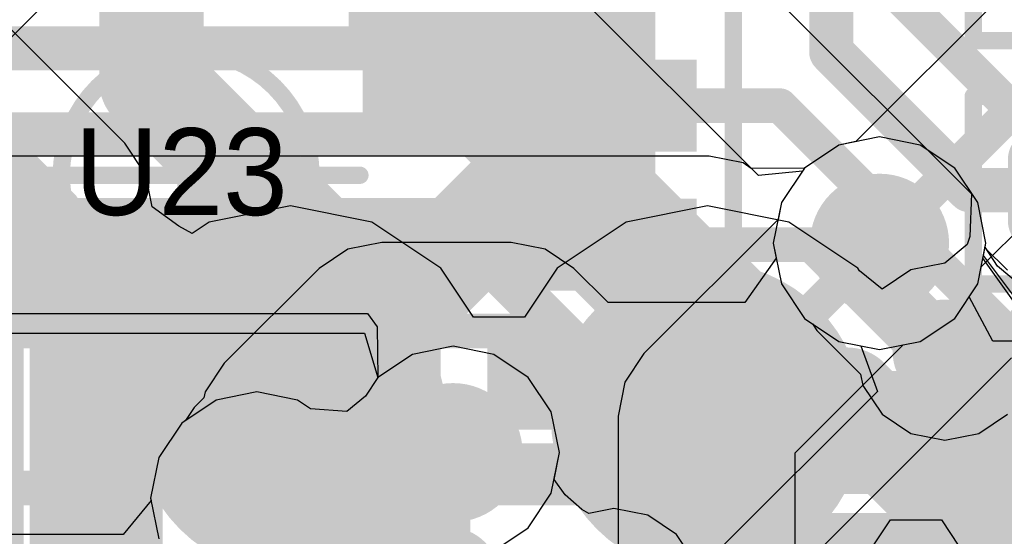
# Model space of a CAD drawing. Header units: millimetres. Extents: x -2 to 68, y -2 to 27.4.
# Tile 177 of 256: x 9.6 to 12.5, y 22 to 23.4. Entities that reach past the tile are written whole.
import ezdxf

# ---------------------------------------------------------------- set-up
doc = ezdxf.new("R2010")
doc.units = ezdxf.units.MM
for name, color, linetype in [('BottomLayer', 5, 'Continuous'), ('BottomSolder', 6, 'Continuous'), ('DrillGuide', 244, 'Continuous'), ('Mechanical13', 56, 'Continuous'), ('Mechanical15', 56, 'Continuous'), ('Mechanical2', 216, 'Continuous'), ('MidLayer1', 16, 'Continuous'), ('MidLayer2', 76, 'Continuous'), ('MidLayer3', 90, 'Continuous'), ('MidLayer4', 156, 'Continuous'), ('MidLayer5', 130, 'Continuous'), ('MidLayer6', 216, 'Continuous'), ('MidLayer7', 6, 'Continuous'), ('MidLayer8', 54, 'Continuous'), ('MultiLayer', 9, 'Continuous'), ('TopLayer', 1, 'Continuous'), ('TopPaste', 8, 'Continuous'), ('TopSolder', 216, 'Continuous'), ('ViaHoleLayer', 16, 'Continuous')]:
    doc.layers.add(name, color=color, linetype=linetype)

# ---------------------------------------------------------------- blocks, each defined once
blk = doc.blocks.new('PQFN40P180X260X55_16N_16')
at = {"layer": 'Mechanical13', "const_width": 0.1}
for points in [[(0.9, 1.3), (-0.9, 1.3)], [(0.9, -1.3), (0.9, 1.3)]]:
    blk.add_lwpolyline(points, dxfattribs=at)
at = {"layer": 'Mechanical13', "const_width": 0.05}
blk.add_lwpolyline([(0.875, 1.3, 1), (0.925, 1.3, 1)], format="xyb", close=True, dxfattribs=at)
blk.add_lwpolyline([(0.875, 1.3, 1), (0.925, 1.3, 1)], format="xyb", close=True, dxfattribs=at)
at = {"layer": 'Mechanical13'}
blk.add_solid([(-0.9, 0.508), (-0.127, 0.508), (-0.9, 1.3), (-0.127, 1.3)], dxfattribs=at)
at = {"layer": 'Mechanical15', "const_width": 0.05}
for points in [[(-1.175, 1.575), (1.175, 1.575)], [(0, -0.5), (0, 0.5)], [(0.5, 0), (-0.5, 0)]]:
    blk.add_lwpolyline(points, dxfattribs=at)
at = {"layer": 'Mechanical15'}
for points, const_width in [([(-0.0125, 0.5, 1), (0.0125, 0.5, 1)], 0.025), ([(0.3592, 0, 1), (-0.3592, 0, 1)], 0.05), ([(-0.3717, 0, 1), (-0.3467, 0, 1)], 0.025), ([(0.3467, 0, 1), (0.3717, 0, 1)], 0.025), ([(0.4875, 0, 1), (0.5125, 0, 1)], 0.025), ([(-0.0125, -0.5, 1), (0.0125, -0.5, 1)], 0.025)]:
    blk.add_lwpolyline(points, format="xyb", close=True, dxfattribs=dict(at, const_width=const_width))
at = {"layer": 'TopLayer'}
for points in [[(-0.3125, 0.8865), (-0.0875, 0.8865), (-0.3125, 1.4495), (-0.0875, 1.4495)], [(0.0875, 0.8865), (0.3125, 0.8865), (0.0875, 1.4495), (0.3125, 1.4495)], [(0.4875, 0.8865), (0.7125, 0.8865), (0.4875, 1.4495), (0.7125, 1.4495)], [(-0.3865, 0.4875), (-0.3865, 0.7125), (-1.0495, 0.4875), (-1.0495, 0.7125)], [(1.0495, 0.4875), (1.0495, 0.7125), (0.4865, 0.4875), (0.4865, 0.7125)], [(1.0495, 0.0875), (1.0495, 0.3125), (0.4865, 0.0875), (0.4865, 0.3125)], [(1.0495, -0.3125), (1.0495, -0.0875), (0.4865, -0.3125), (0.4865, -0.0875)]]:
    blk.add_solid(points, dxfattribs=at)
at = {"layer": 'TopPaste'}
for points in [[(-0.3125, 0.8865), (-0.0875, 0.8865), (-0.3125, 1.4495), (-0.0875, 1.4495)], [(0.0875, 0.8865), (0.3125, 0.8865), (0.0875, 1.4495), (0.3125, 1.4495)], [(0.4875, 0.8865), (0.7125, 0.8865), (0.4875, 1.4495), (0.7125, 1.4495)], [(-0.3865, 0.4875), (-0.3865, 0.7125), (-1.0495, 0.4875), (-1.0495, 0.7125)], [(1.0495, 0.4875), (1.0495, 0.7125), (0.4865, 0.4875), (0.4865, 0.7125)], [(1.0495, 0.0875), (1.0495, 0.3125), (0.4865, 0.0875), (0.4865, 0.3125)], [(1.0495, -0.3125), (1.0495, -0.0875), (0.4865, -0.3125), (0.4865, -0.0875)]]:
    blk.add_solid(points, dxfattribs=at)
at = {"layer": 'TopSolder'}
for points in [[(-0.3325, 0.8665), (-0.0675, 0.8665), (-0.3325, 1.4695), (-0.0675, 1.4695)], [(0.0675, 0.8665), (0.3325, 0.8665), (0.0675, 1.4695), (0.3325, 1.4695)], [(0.4675, 0.8665), (0.7325, 0.8665), (0.4675, 1.4695), (0.7325, 1.4695)], [(-0.3665, 0.4675), (-0.3665, 0.7325), (-1.0695, 0.4675), (-1.0695, 0.7325)], [(1.0695, 0.4675), (1.0695, 0.7325), (0.4665, 0.4675), (0.4665, 0.7325)], [(1.0695, 0.0675), (1.0695, 0.3325), (0.4665, 0.0675), (0.4665, 0.3325)], [(1.0695, -0.3325), (1.0695, -0.0675), (0.4665, -0.3325), (0.4665, -0.0675)], [(1.0695, -0.7325), (1.0695, -0.4675), (0.4665, -0.7325), (0.4665, -0.4675)]]:
    blk.add_solid(points, dxfattribs=at)
blk = doc.blocks.new('TP_0_8MM_B_25')
at = {"layer": 'BottomLayer', "const_width": 0.4001}
blk.add_lwpolyline([(-0.2, 0, 1), (0.2, 0, 1)], format="xyb", close=True, dxfattribs=at)
at = {"layer": 'BottomSolder', "const_width": 0.45}
blk.add_lwpolyline([(-0.225, 0, 1), (0.225, 0, 1)], format="xyb", close=True, dxfattribs=at)
blk = doc.blocks.new('TP_0_8MM_B_26')
at = {"layer": 'BottomLayer', "const_width": 0.4001}
blk.add_lwpolyline([(-0.2, 0, 1), (0.2, 0, 1)], format="xyb", close=True, dxfattribs=at)
at = {"layer": 'BottomSolder', "const_width": 0.45}
blk.add_lwpolyline([(-0.225, 0, 1), (0.225, 0, 1)], format="xyb", close=True, dxfattribs=at)
blk = doc.blocks.new('TP_0_8MM_B_28')
at = {"layer": 'BottomLayer', "const_width": 0.4001}
blk.add_lwpolyline([(-0.2, 0, 1), (0.2, 0, 1)], format="xyb", close=True, dxfattribs=at)
at = {"layer": 'BottomSolder', "const_width": 0.45}
blk.add_lwpolyline([(-0.225, 0, 1), (0.225, 0, 1)], format="xyb", close=True, dxfattribs=at)
blk = doc.blocks.new('RES_0201_29')
at = {"layer": 'Mechanical13', "const_width": 0.12}
for points in [[(-0.32, 0.17), (0.32, 0.17)], [(-0.32, -0.17), (-0.32, 0.17)], [(0.32, -0.17), (0.32, 0.17)], [(-0.32, -0.17), (0.32, -0.17)]]:
    blk.add_lwpolyline(points, dxfattribs=at)
at = {"layer": 'Mechanical13', "const_width": 0.06}
for points in [[(-0.35, 0.17, 1), (-0.29, 0.17, 1)], [(-0.35, 0.17, 1), (-0.29, 0.17, 1)], [(0.29, 0.17, 1), (0.35, 0.17, 1)], [(0.29, 0.17, 1), (0.35, 0.17, 1)], [(-0.35, -0.17, 1), (-0.29, -0.17, 1)], [(-0.35, -0.17, 1), (-0.29, -0.17, 1)], [(0.29, -0.17, 1), (0.35, -0.17, 1)], [(0.29, -0.17, 1), (0.35, -0.17, 1)]]:
    blk.add_lwpolyline(points, format="xyb", close=True, dxfattribs=at)
at = {"layer": 'Mechanical15', "const_width": 0.05}
for points in [[(-0.53, 0.27), (0.53, 0.27)], [(-0.53, -0.27), (-0.53, 0.27)], [(0.53, -0.27), (0.53, 0.27)], [(0, -0.135), (0, 0.135)], [(-0.135, 0), (0.135, 0)], [(-0.53, -0.27), (0.53, -0.27)]]:
    blk.add_lwpolyline(points, dxfattribs=at)
at = {"layer": 'Mechanical15'}
for points, const_width in [([(-0.5425, 0.27, 1), (-0.5175, 0.27, 1)], 0.025), ([(-0.5425, 0.27, 1), (-0.5175, 0.27, 1)], 0.025), ([(0.5175, 0.27, 1), (0.5425, 0.27, 1)], 0.025), ([(0.5175, 0.27, 1), (0.5425, 0.27, 1)], 0.025), ([(-0.0125, 0.135, 1), (0.0125, 0.135, 1)], 0.025), ([(0.1013, 0, 1), (-0.1013, 0, 1)], 0.05), ([(-0.1475, 0, 1), (-0.1225, 0, 1)], 0.025), ([(-0.1138, 0, 1), (-0.0888, 0, 1)], 0.025), ([(0.0888, 0, 1), (0.1138, 0, 1)], 0.025), ([(0.1225, 0, 1), (0.1475, 0, 1)], 0.025), ([(-0.0125, -0.135, 1), (0.0125, -0.135, 1)], 0.025), ([(-0.5425, -0.27, 1), (-0.5175, -0.27, 1)], 0.025), ([(-0.5425, -0.27, 1), (-0.5175, -0.27, 1)], 0.025), ([(0.5175, -0.27, 1), (0.5425, -0.27, 1)], 0.025), ([(0.5175, -0.27, 1), (0.5425, -0.27, 1)], 0.025)]:
    blk.add_lwpolyline(points, format="xyb", close=True, dxfattribs=dict(at, const_width=const_width))
at = {"layer": 'TopLayer', "const_width": 0.0806}
for points in [[(-0.3897, 0.0894, 1), (-0.3091, 0.0894, 1)], [(-0.2409, 0.0894, 1), (-0.1603, 0.0894, 1)], [(0.1603, 0.0894, 1), (0.2409, 0.0894, 1)], [(0.3091, 0.0894, 1), (0.3897, 0.0894, 1)], [(-0.3897, -0.0894, 1), (-0.3091, -0.0894, 1)], [(-0.2409, -0.0894, 1), (-0.1603, -0.0894, 1)], [(0.1603, -0.0894, 1), (0.2409, -0.0894, 1)], [(0.3091, -0.0894, 1), (0.3897, -0.0894, 1)]]:
    blk.add_lwpolyline(points, format="xyb", close=True, dxfattribs=at)
at = {"layer": 'TopLayer'}
for points in [[(-0.2006, 0.17), (-0.3494, 0.17), (-0.2006, -0.17), (-0.3494, -0.17)], [(0.2006, -0.17), (0.3494, -0.17), (0.2006, 0.17), (0.3494, 0.17)], [(-0.12, 0.0894), (-0.43, 0.0894), (-0.12, -0.0894), (-0.43, -0.0894)], [(0.12, -0.0894), (0.43, -0.0894), (0.12, 0.0894), (0.43, 0.0894)]]:
    blk.add_solid(points, dxfattribs=at)
at = {"layer": 'TopPaste', "const_width": 0.0806}
for points in [[(-0.3897, 0.0894, 1), (-0.3091, 0.0894, 1)], [(-0.2409, 0.0894, 1), (-0.1603, 0.0894, 1)], [(0.1603, 0.0894, 1), (0.2409, 0.0894, 1)], [(0.3091, 0.0894, 1), (0.3897, 0.0894, 1)], [(-0.3897, -0.0894, 1), (-0.3091, -0.0894, 1)], [(-0.2409, -0.0894, 1), (-0.1603, -0.0894, 1)], [(0.1603, -0.0894, 1), (0.2409, -0.0894, 1)], [(0.3091, -0.0894, 1), (0.3897, -0.0894, 1)]]:
    blk.add_lwpolyline(points, format="xyb", close=True, dxfattribs=at)
at = {"layer": 'TopPaste'}
for points in [[(-0.2006, 0.17), (-0.3494, 0.17), (-0.2006, -0.17), (-0.3494, -0.17)], [(0.2006, -0.17), (0.3494, -0.17), (0.2006, 0.17), (0.3494, 0.17)], [(-0.12, 0.0894), (-0.43, 0.0894), (-0.12, -0.0894), (-0.43, -0.0894)], [(0.12, -0.0894), (0.43, -0.0894), (0.12, 0.0894), (0.43, 0.0894)]]:
    blk.add_solid(points, dxfattribs=at)
at = {"layer": 'TopSolder', "const_width": 0.0806}
for points in [[(-0.3897, 0.0894, 1), (-0.3091, 0.0894, 1)], [(-0.2409, 0.0894, 1), (-0.1603, 0.0894, 1)], [(0.1603, 0.0894, 1), (0.2409, 0.0894, 1)], [(0.3091, 0.0894, 1), (0.3897, 0.0894, 1)], [(-0.3897, -0.0894, 1), (-0.3091, -0.0894, 1)], [(-0.2409, -0.0894, 1), (-0.1603, -0.0894, 1)], [(0.1603, -0.0894, 1), (0.2409, -0.0894, 1)], [(0.3091, -0.0894, 1), (0.3897, -0.0894, 1)]]:
    blk.add_lwpolyline(points, format="xyb", close=True, dxfattribs=at)
at = {"layer": 'TopSolder'}
for points in [[(-0.2006, 0.17), (-0.3494, 0.17), (-0.2006, -0.17), (-0.3494, -0.17)], [(0.2006, -0.17), (0.3494, -0.17), (0.2006, 0.17), (0.3494, 0.17)], [(-0.12, 0.0894), (-0.43, 0.0894), (-0.12, -0.0894), (-0.43, -0.0894)], [(0.12, -0.0894), (0.43, -0.0894), (0.12, 0.0894), (0.43, 0.0894)]]:
    blk.add_solid(points, dxfattribs=at)
blk = doc.blocks.new('RES_0201_30')
at = {"layer": 'Mechanical13', "const_width": 0.12}
for points in [[(-0.32, -0.17), (-0.32, 0.17)], [(-0.32, 0.17), (0.32, 0.17)], [(0.32, -0.17), (0.32, 0.17)], [(-0.32, -0.17), (0.32, -0.17)]]:
    blk.add_lwpolyline(points, dxfattribs=at)
at = {"layer": 'Mechanical13', "const_width": 0.06}
for points in [[(-0.35, 0.17, 1), (-0.29, 0.17, 1)], [(-0.35, 0.17, 1), (-0.29, 0.17, 1)], [(0.29, 0.17, 1), (0.35, 0.17, 1)], [(0.29, 0.17, 1), (0.35, 0.17, 1)], [(-0.35, -0.17, 1), (-0.29, -0.17, 1)], [(-0.35, -0.17, 1), (-0.29, -0.17, 1)], [(0.29, -0.17, 1), (0.35, -0.17, 1)], [(0.29, -0.17, 1), (0.35, -0.17, 1)]]:
    blk.add_lwpolyline(points, format="xyb", close=True, dxfattribs=at)
at = {"layer": 'Mechanical15', "const_width": 0.05}
for points in [[(-0.53, -0.27), (-0.53, 0.27)], [(-0.53, 0.27), (0.53, 0.27)], [(0.53, -0.27), (0.53, 0.27)], [(0, -0.135), (0, 0.135)], [(-0.135, 0), (0.135, 0)], [(-0.53, -0.27), (0.53, -0.27)]]:
    blk.add_lwpolyline(points, dxfattribs=at)
at = {"layer": 'Mechanical15'}
for points, const_width in [([(-0.5425, 0.27, 1), (-0.5175, 0.27, 1)], 0.025), ([(-0.5425, 0.27, 1), (-0.5175, 0.27, 1)], 0.025), ([(0.5175, 0.27, 1), (0.5425, 0.27, 1)], 0.025), ([(0.5175, 0.27, 1), (0.5425, 0.27, 1)], 0.025), ([(-0.0125, 0.135, 1), (0.0125, 0.135, 1)], 0.025), ([(0.1013, 0, 1), (-0.1013, 0, 1)], 0.05), ([(-0.1475, 0, 1), (-0.1225, 0, 1)], 0.025), ([(-0.1138, 0, 1), (-0.0888, 0, 1)], 0.025), ([(0.0888, 0, 1), (0.1138, 0, 1)], 0.025), ([(0.1225, 0, 1), (0.1475, 0, 1)], 0.025), ([(-0.0125, -0.135, 1), (0.0125, -0.135, 1)], 0.025), ([(-0.5425, -0.27, 1), (-0.5175, -0.27, 1)], 0.025), ([(-0.5425, -0.27, 1), (-0.5175, -0.27, 1)], 0.025), ([(0.5175, -0.27, 1), (0.5425, -0.27, 1)], 0.025), ([(0.5175, -0.27, 1), (0.5425, -0.27, 1)], 0.025)]:
    blk.add_lwpolyline(points, format="xyb", close=True, dxfattribs=dict(at, const_width=const_width))
at = {"layer": 'TopLayer', "const_width": 0.0806}
for points in [[(-0.3897, 0.0894, 1), (-0.3091, 0.0894, 1)], [(-0.2409, 0.0894, 1), (-0.1603, 0.0894, 1)], [(0.1603, 0.0894, 1), (0.2409, 0.0894, 1)], [(0.3091, 0.0894, 1), (0.3897, 0.0894, 1)], [(-0.3897, -0.0894, 1), (-0.3091, -0.0894, 1)], [(-0.2409, -0.0894, 1), (-0.1603, -0.0894, 1)], [(0.1603, -0.0894, 1), (0.2409, -0.0894, 1)], [(0.3091, -0.0894, 1), (0.3897, -0.0894, 1)]]:
    blk.add_lwpolyline(points, format="xyb", close=True, dxfattribs=at)
at = {"layer": 'TopLayer'}
for points in [[(-0.2006, 0.17), (-0.3494, 0.17), (-0.2006, -0.17), (-0.3494, -0.17)], [(0.2006, -0.17), (0.3494, -0.17), (0.2006, 0.17), (0.3494, 0.17)], [(-0.12, 0.0894), (-0.43, 0.0894), (-0.12, -0.0894), (-0.43, -0.0894)], [(0.12, -0.0894), (0.43, -0.0894), (0.12, 0.0894), (0.43, 0.0894)]]:
    blk.add_solid(points, dxfattribs=at)
at = {"layer": 'TopPaste', "const_width": 0.0806}
for points in [[(-0.3897, 0.0894, 1), (-0.3091, 0.0894, 1)], [(-0.2409, 0.0894, 1), (-0.1603, 0.0894, 1)], [(0.1603, 0.0894, 1), (0.2409, 0.0894, 1)], [(0.3091, 0.0894, 1), (0.3897, 0.0894, 1)], [(-0.3897, -0.0894, 1), (-0.3091, -0.0894, 1)], [(-0.2409, -0.0894, 1), (-0.1603, -0.0894, 1)], [(0.1603, -0.0894, 1), (0.2409, -0.0894, 1)], [(0.3091, -0.0894, 1), (0.3897, -0.0894, 1)]]:
    blk.add_lwpolyline(points, format="xyb", close=True, dxfattribs=at)
at = {"layer": 'TopPaste'}
for points in [[(-0.2006, 0.17), (-0.3494, 0.17), (-0.2006, -0.17), (-0.3494, -0.17)], [(0.2006, -0.17), (0.3494, -0.17), (0.2006, 0.17), (0.3494, 0.17)], [(-0.12, 0.0894), (-0.43, 0.0894), (-0.12, -0.0894), (-0.43, -0.0894)], [(0.12, -0.0894), (0.43, -0.0894), (0.12, 0.0894), (0.43, 0.0894)]]:
    blk.add_solid(points, dxfattribs=at)
at = {"layer": 'TopSolder', "const_width": 0.0806}
for points in [[(-0.3897, 0.0894, 1), (-0.3091, 0.0894, 1)], [(-0.2409, 0.0894, 1), (-0.1603, 0.0894, 1)], [(0.1603, 0.0894, 1), (0.2409, 0.0894, 1)], [(0.3091, 0.0894, 1), (0.3897, 0.0894, 1)], [(-0.3897, -0.0894, 1), (-0.3091, -0.0894, 1)], [(-0.2409, -0.0894, 1), (-0.1603, -0.0894, 1)], [(0.1603, -0.0894, 1), (0.2409, -0.0894, 1)], [(0.3091, -0.0894, 1), (0.3897, -0.0894, 1)]]:
    blk.add_lwpolyline(points, format="xyb", close=True, dxfattribs=at)
at = {"layer": 'TopSolder'}
for points in [[(-0.2006, 0.17), (-0.3494, 0.17), (-0.2006, -0.17), (-0.3494, -0.17)], [(0.2006, -0.17), (0.3494, -0.17), (0.2006, 0.17), (0.3494, 0.17)], [(-0.12, 0.0894), (-0.43, 0.0894), (-0.12, -0.0894), (-0.43, -0.0894)], [(0.12, -0.0894), (0.43, -0.0894), (0.12, 0.0894), (0.43, 0.0894)]]:
    blk.add_solid(points, dxfattribs=at)

msp = doc.modelspace()

# ---------------------------------------------------------------- linework, layer by layer
at = {"layer": 'BottomLayer'}
for p, q in [((11.7687, 23.5376), (12.3597, 22.9466)), ((9.9233, 23.0922), (9.51, 23.5055)), ((9.984, 23.0012), (9.9233, 23.0922)), ((10.0024, 22.9088), (9.984, 23.0012)), ((12.3597, 22.9466), (12.3551, 22.8235)), ((10.079, 22.8534), (10.0024, 22.9088)), ((10.4, 22.9118), (10.1659, 22.8652)), ((10.6341, 22.8652), (10.4, 22.9118)), ((11.6, 22.9118), (11.3659, 22.8652)), ((11.8341, 22.8652), (11.6, 22.9118)), ((10.1174, 22.8328), (10.079, 22.8534)), ((10.1659, 22.8652), (10.1174, 22.8328)), ((10.8326, 22.7326), (10.6341, 22.8652)), ((11.3659, 22.8652), (11.1674, 22.7326)), ((12.0326, 22.7326), (11.8341, 22.8652)), ((12.3551, 22.8235), (12.3476, 22.8003)), ((12.3476, 22.8003), (12.2832, 22.7471)), ((10.9266, 22.5919), (10.8326, 22.7326)), ((11.1674, 22.7326), (11.0734, 22.5919)), ((12.0377, 22.7251), (12.0326, 22.7326)), ((12.1857, 22.7277), (12.103, 22.6724)), ((12.2832, 22.7471), (12.1857, 22.7277)), ((12.103, 22.6724), (12.0377, 22.7251)), ((11.0734, 22.5919), (10.9266, 22.5919)), ((12.0326, 21.8674), (12.1266, 22.0081)), ((12.1266, 22.0081), (12.2734, 22.0081)), ((12.2734, 22.0081), (12.3674, 21.8674))]:
    msp.add_line(p, q, dxfattribs=at)
for points, const_width in [([(11.8743, 23.7925), (12.5668, 23.1)], 0.1), ([(9.3117, 23.3072), (9.725, 22.8939)], 0.15), ([(9.725, 20.85), (9.725, 22.8939)], 0.15), ([(12.2832, 22.4922), (12.3373, 22.4922)], 0.1), ([(12.3373, 22.4922), (12.3956, 22.434)], 0.1), ([(12.3956, 22.434), (12.666, 22.434)], 0.1), ([(10.4, 22.296), (10.4, 22.3)], 0.1), ([(10.4, 22.296), (10.854, 21.842)], 0.1), ([(11.6, 22.1251), (11.6, 22.3)], 0.1), ([(11.3692, 21.8943), (11.6, 22.1251)], 0.1)]:
    msp.add_lwpolyline(points, dxfattribs=dict(at, const_width=const_width))
for points, const_width in [([(9.6875, 22.8939, 1), (9.7625, 22.8939, 1)], 0.075), ([(9.6875, 22.8939, 1), (9.7625, 22.8939, 1)], 0.075), ([(12.2082, 22.4922, 1), (12.3582, 22.4922, 1)], 0.15), ([(12.2582, 22.4922, 1), (12.3082, 22.4922, 1)], 0.05), ([(12.3123, 22.4922, 1), (12.3623, 22.4922, 1)], 0.05), ([(12.3123, 22.4922, 1), (12.3623, 22.4922, 1)], 0.05), ([(12.3706, 22.434, 1), (12.4206, 22.434, 1)], 0.05), ([(12.3706, 22.434, 1), (12.4206, 22.434, 1)], 0.05), ([(10.375, 22.3, 1), (10.425, 22.3, 1)], 0.05), ([(10.375, 22.296, 1), (10.425, 22.296, 1)], 0.05), ([(10.375, 22.296, 1), (10.425, 22.296, 1)], 0.05), ([(11.575, 22.3, 1), (11.625, 22.3, 1)], 0.05), ([(11.575, 22.1251, 1), (11.625, 22.1251, 1)], 0.05), ([(11.575, 22.1251, 1), (11.625, 22.1251, 1)], 0.05), ([(10.779, 21.838, 1), (10.929, 21.838, 1)], 0.15)]:
    msp.add_lwpolyline(points, format="xyb", close=True, dxfattribs=dict(at, const_width=const_width))
at = {"layer": 'DrillGuide'}
for points, const_width in [([(12.0456, 22.8044, 1), (12.1456, 22.8044, 1)], 0.1), ([(10.5762, 22.773, 1), (10.6262, 22.773, 1)], 0.05), ([(12.2582, 22.4922, 1), (12.3082, 22.4922, 1)], 0.05), ([(10.8183, 22.2019, 1), (10.9183, 22.2019, 1)], 0.1), ([(10.2536, 22.0705, 1), (10.3536, 22.0705, 1)], 0.1)]:
    msp.add_lwpolyline(points, format="xyb", close=True, dxfattribs=dict(at, const_width=const_width))
at = {"layer": 'MidLayer1'}
for p, q in [((12.0956, 23.1103), (11.9786, 23.087)), ((12.2127, 23.087), (12.0956, 23.1103)), ((11.9786, 23.087), (11.8793, 23.0207)), ((12.3119, 23.0207), (12.2127, 23.087)), ((11.8793, 23.0207), (11.813, 22.9214)), ((12.3782, 22.9214), (12.3119, 23.0207)), ((11.813, 22.9214), (11.7897, 22.8044)), ((12.4015, 22.8044), (12.3782, 22.9214)), ((11.7897, 22.8044), (11.813, 22.6873)), ((12.3782, 22.6873), (12.4015, 22.8044)), ((11.813, 22.6873), (11.8793, 22.5881)), ((12.3119, 22.5881), (12.3782, 22.6873)), ((11.8793, 22.5881), (11.9786, 22.5218)), ((12.2127, 22.5218), (12.3119, 22.5881)), ((10.8683, 22.5077), (10.7512, 22.4844)), ((10.9853, 22.4844), (10.8683, 22.5077)), ((11.9786, 22.5218), (12.0956, 22.4985)), ((12.0956, 22.4985), (12.2127, 22.5218)), ((10.7512, 22.4844), (10.652, 22.4181)), ((11.0846, 22.4181), (10.9853, 22.4844)), ((10.652, 22.4181), (10.6157, 22.3639)), ((11.1509, 22.3189), (11.0846, 22.4181)), ((10.3036, 22.3764), (10.1866, 22.3531)), ((10.4207, 22.3531), (10.3036, 22.3764)), ((10.6157, 22.3639), (10.562, 22.3206)), ((10.1866, 22.3531), (10.0874, 22.2868)), ((10.458, 22.3281), (10.4207, 22.3531)), ((10.562, 22.3206), (10.458, 22.3281)), ((11.1742, 22.2019), (11.1509, 22.3189)), ((10.0874, 22.2868), (10.0211, 22.1875)), ((10.0211, 22.1875), (9.9978, 22.0705)), ((11.1509, 22.0848), (11.1742, 22.2019)), ((11.0846, 21.9856), (11.1509, 22.0848)), ((9.9978, 22.0705), (10.0211, 21.9534)), ((10.9853, 21.9193), (11.0846, 21.9856))]:
    msp.add_line(p, q, dxfattribs=at)
for points, const_width in [([(11.9956, 22.8044, 1), (12.1956, 22.8044, 1)], 0.2), ([(10.5262, 22.773, 1), (10.6762, 22.773, 1)], 0.15), ([(10.7683, 22.2019, 1), (10.9683, 22.2019, 1)], 0.2), ([(10.2036, 22.0705, 1), (10.4036, 22.0705, 1)], 0.2), ([(10.2786, 22.0705, 1), (10.3286, 22.0705, 1)], 0.05), ([(10.2802, 22.0689, 1), (10.3302, 22.0689, 1)], 0.05), ([(10.2802, 22.0689, 1), (10.3302, 22.0689, 1)], 0.05)]:
    msp.add_lwpolyline(points, format="xyb", close=True, dxfattribs=dict(at, const_width=const_width))
at = {"layer": 'MidLayer1', "const_width": 0.1}
for points in [[(10.3036, 22.0705), (10.3052, 22.0689)], [(10.3052, 21.6851), (10.3052, 22.0689)]]:
    msp.add_lwpolyline(points, dxfattribs=at)
at = {"layer": 'MidLayer2'}
for p, q in [((12.0956, 23.1103), (11.9786, 23.087)), ((12.2127, 23.087), (12.0956, 23.1103)), ((11.9786, 23.087), (11.8793, 23.0207)), ((12.3119, 23.0207), (12.2127, 23.087)), ((11.8793, 23.0207), (11.813, 22.9214)), ((12.3782, 22.9214), (12.3119, 23.0207)), ((11.813, 22.9214), (11.7897, 22.8044)), ((12.4015, 22.8044), (12.3782, 22.9214)), ((10.5654, 22.7873), (10.4828, 22.7321)), ((10.663, 22.8068), (10.5654, 22.7873)), ((11.0357, 22.8068), (10.663, 22.8068)), ((11.1333, 22.7873), (11.0357, 22.8068)), ((11.216, 22.7321), (11.1333, 22.7873)), ((11.7897, 22.8044), (11.7984, 22.7609)), ((12.3928, 22.7609), (12.4015, 22.8044)), ((11.7984, 22.7609), (11.7076, 22.6339)), ((12.4836, 22.6339), (12.3928, 22.7609)), ((10.4828, 22.7321), (10.2099, 22.4592)), ((11.3142, 22.6339), (11.216, 22.7321)), ((11.7076, 22.6339), (11.3142, 22.6339)), ((10.2099, 22.4592), (10.1546, 22.3765)), ((10.1513, 22.3598), (10.1234, 22.3319)), ((10.1546, 22.3765), (10.1513, 22.3598)), ((10.1234, 22.3319), (10.098, 22.2939)), ((10.0874, 22.2868), (10.0211, 22.1875)), ((10.098, 22.2939), (10.0874, 22.2868)), ((10.0211, 22.1875), (9.9978, 22.0705)), ((9.9978, 22.0705), (10.0211, 21.9534))]:
    msp.add_line(p, q, dxfattribs=at)
for points, const_width in [([(11.9956, 22.8044, 1), (12.1956, 22.8044, 1)], 0.2), ([(10.638, 22.5519, 1), (10.688, 22.5519, 1)], 0.05), ([(10.638, 22.5519, 1), (10.688, 22.5519, 1)], 0.05), ([(11.0107, 22.5519, 1), (11.0607, 22.5519, 1)], 0.05), ([(11.0107, 22.5519, 1), (11.0607, 22.5519, 1)], 0.05), ([(11.1836, 22.379, 1), (11.2336, 22.379, 1)], 0.05), ([(11.1836, 22.379, 1), (11.2336, 22.379, 1)], 0.05), ([(10.7683, 22.2019, 1), (10.9683, 22.2019, 1)], 0.2), ([(10.3651, 22.279, 1), (10.4151, 22.279, 1)], 0.05), ([(10.3651, 22.279, 1), (10.4151, 22.279, 1)], 0.05), ([(10.3651, 22.2381, 1), (10.4151, 22.2381, 1)], 0.05), ([(10.3651, 22.2381, 1), (10.4151, 22.2381, 1)], 0.05), ([(10.2036, 22.0705, 1), (10.4036, 22.0705, 1)], 0.2), ([(10.8433, 22.2019, 1), (10.8933, 22.2019, 1)], 0.05), ([(10.8433, 22.2019, 1), (10.8933, 22.2019, 1)], 0.05), ([(10.8662, 22.179, 1), (10.9162, 22.179, 1)], 0.05), ([(10.8662, 22.179, 1), (10.9162, 22.179, 1)], 0.05), ([(10.2786, 22.1517, 1), (10.3286, 22.1517, 1)], 0.05), ([(10.2786, 22.1517, 1), (10.3286, 22.1517, 1)], 0.05), ([(10.2786, 22.0705, 1), (10.3286, 22.0705, 1)], 0.05), ([(11.6229, 21.9779, 1), (11.6729, 21.9779, 1)], 0.05), ([(11.6229, 21.9779, 1), (11.6729, 21.9779, 1)], 0.05)]:
    msp.add_lwpolyline(points, format="xyb", close=True, dxfattribs=dict(at, const_width=const_width))
at = {"layer": 'MidLayer2', "const_width": 0.1}
for points in [[(10.3901, 22.279), (10.663, 22.5519)], [(10.663, 22.5519), (11.0357, 22.5519)], [(11.0357, 22.5519), (11.2086, 22.379)], [(11.2086, 22.379), (14.0948, 22.379)], [(10.3901, 22.2381), (10.3901, 22.279)], [(10.3036, 22.1517), (10.3901, 22.2381)], [(10.8683, 22.2019), (10.8912, 22.179)], [(10.8683, 21.6933), (10.8683, 22.2019)], [(10.8912, 22.179), (14.012, 22.179)], [(10.3036, 22.0705), (10.3036, 22.1517)], [(11.1381, 21.4681), (11.6479, 21.9779)], [(11.6479, 21.9779), (13.9302, 21.9779)]]:
    msp.add_lwpolyline(points, dxfattribs=at)
at = {"layer": 'MidLayer3'}
for p, q in [((11.747, 22.9993), (11.1911, 23.5552)), ((12.0956, 23.1103), (11.9786, 23.087)), ((12.2127, 23.087), (12.0956, 23.1103)), ((11.9786, 23.087), (11.8793, 23.0207)), ((12.3119, 23.0207), (12.2127, 23.087)), ((11.8734, 23.0118), (11.747, 22.9993)), ((11.8793, 23.0207), (11.8734, 23.0118)), ((12.3782, 22.9214), (12.3119, 23.0207)), ((12.4015, 22.8044), (12.3782, 22.9214)), ((12.3945, 22.7692), (12.4015, 22.8044)), ((12.4892, 22.6422), (12.3945, 22.7692)), ((8.3634, 22.6019), (10.6223, 22.6019)), ((10.6223, 22.6019), (10.6495, 22.5639)), ((10.6495, 22.5639), (10.652, 22.4181)), ((10.652, 22.4181), (10.6157, 22.3639)), ((10.3036, 22.3764), (10.1866, 22.3531)), ((10.4207, 22.3531), (10.3036, 22.3764)), ((10.6157, 22.3639), (10.562, 22.3206)), ((10.1866, 22.3531), (10.0874, 22.2868)), ((10.458, 22.3281), (10.4207, 22.3531)), ((10.562, 22.3206), (10.458, 22.3281)), ((10.0874, 22.2868), (10.0211, 22.1875)), ((10.0211, 22.1875), (9.9978, 22.0705)), ((9.9978, 22.0705), (10.0211, 21.9534))]:
    msp.add_line(p, q, dxfattribs=at)
at = {"layer": 'MidLayer3', "const_width": 0.127}
for points in [[(5.3652, 23.3652), (11.0012, 23.3652)], [(11.0012, 23.3652), (11.9928, 22.3735)], [(5.4677, 23.1177), (10.9276, 23.1177)], [(10.9276, 23.1177), (11.8988, 22.1465)], [(5.5701, 22.8706), (10.8537, 22.8706)], [(10.8537, 22.8706), (11.8048, 21.9195)], [(11.9928, 22.3735), (15.1201, 22.3735)], [(11.8988, 22.1465), (15.0261, 22.1465)], [(11.8048, 21.9195), (14.9321, 21.9195)]]:
    msp.add_lwpolyline(points, dxfattribs=at)
at = {"layer": 'MidLayer3'}
for points, const_width in [([(10.9694, 23.3652, 1), (11.0329, 23.3652, 1)], 0.0635), ([(10.9694, 23.3652, 1), (11.0329, 23.3652, 1)], 0.0635), ([(10.8959, 23.1177, 1), (10.9594, 23.1177, 1)], 0.0635), ([(10.8959, 23.1177, 1), (10.9594, 23.1177, 1)], 0.0635), ([(11.9956, 22.8044, 1), (12.1956, 22.8044, 1)], 0.2), ([(10.8219, 22.8706, 1), (10.8854, 22.8706, 1)], 0.0635), ([(10.8219, 22.8706, 1), (10.8854, 22.8706, 1)], 0.0635), ([(11.9611, 22.3735, 1), (12.0246, 22.3735, 1)], 0.0635), ([(11.9611, 22.3735, 1), (12.0246, 22.3735, 1)], 0.0635), ([(10.7683, 22.2019, 1), (10.9683, 22.2019, 1)], 0.2), ([(10.2036, 22.0705, 1), (10.4036, 22.0705, 1)], 0.2), ([(11.8671, 22.1465, 1), (11.9306, 22.1465, 1)], 0.0635), ([(11.8671, 22.1465, 1), (11.9306, 22.1465, 1)], 0.0635), ([(11.773, 21.9195, 1), (11.8365, 21.9195, 1)], 0.0635), ([(11.773, 21.9195, 1), (11.8365, 21.9195, 1)], 0.0635)]:
    msp.add_lwpolyline(points, format="xyb", close=True, dxfattribs=dict(at, const_width=const_width))
at = {"layer": 'MidLayer4'}
for p, q in [((12.0956, 23.1103), (11.9786, 23.087)), ((12.2127, 23.087), (12.0956, 23.1103)), ((11.9786, 23.087), (11.8793, 23.0207)), ((12.3119, 23.0207), (12.2127, 23.087)), ((11.8793, 23.0207), (11.813, 22.9214)), ((12.3782, 22.9214), (12.3119, 23.0207)), ((11.813, 22.9214), (11.7897, 22.8044)), ((12.4015, 22.8044), (12.3782, 22.9214)), ((11.7897, 22.8044), (11.813, 22.6873)), ((12.3989, 22.7912), (12.4015, 22.8044)), ((12.4635, 22.7266), (12.3989, 22.7912)), ((11.813, 22.6873), (11.8793, 22.5881)), ((11.8793, 22.5881), (11.9029, 22.5723)), ((11.9029, 22.5723), (11.9154, 22.5537)), ((11.9154, 22.5537), (12.0411, 22.428)), ((10.8683, 22.5077), (10.7512, 22.4844)), ((10.9853, 22.4844), (10.8683, 22.5077)), ((10.7512, 22.4844), (10.652, 22.4181)), ((11.0846, 22.4181), (10.9853, 22.4844)), ((10.652, 22.4181), (10.6157, 22.3639)), ((11.1509, 22.3189), (11.0846, 22.4181)), ((12.0411, 22.428), (12.0477, 22.3947)), ((12.0477, 22.3947), (12.103, 22.312)), ((10.3036, 22.3764), (10.1866, 22.3531)), ((10.4207, 22.3531), (10.3036, 22.3764)), ((10.6157, 22.3639), (10.562, 22.3206)), ((10.1866, 22.3531), (10.0874, 22.2868)), ((10.458, 22.3281), (10.4207, 22.3531)), ((10.562, 22.3206), (10.458, 22.3281)), ((11.1742, 22.2019), (11.1509, 22.3189)), ((12.103, 22.312), (12.1857, 22.2567)), ((12.3808, 22.2567), (12.4635, 22.312)), ((10.0874, 22.2868), (10.0211, 22.1875)), ((12.1857, 22.2567), (12.2832, 22.2373)), ((12.2832, 22.2373), (12.3808, 22.2567)), ((10.0211, 22.1875), (9.9978, 22.0705)), ((11.1588, 22.1245), (11.1742, 22.2019)), ((11.1912, 22.0799), (11.1588, 22.1245)), ((11.2385, 22.0377), (11.1912, 22.0799)), ((9.9978, 22.0705), (10.0211, 21.9534)), ((11.259, 22.0267), (11.2385, 22.0377)), ((11.331, 22.0411), (11.259, 22.0267)), ((11.4285, 22.0216), (11.331, 22.0411)), ((11.5112, 21.9664), (11.4285, 22.0216)), ((11.5664, 21.8837), (11.5112, 21.9664))]:
    msp.add_line(p, q, dxfattribs=at)
for points, const_width in [([(11.9956, 22.8044, 1), (12.1956, 22.8044, 1)], 0.2), ([(12.0706, 22.8044, 1), (12.1206, 22.8044, 1)], 0.05), ([(12.0706, 22.7339, 1), (12.1206, 22.7339, 1)], 0.05), ([(12.0706, 22.7339, 1), (12.1206, 22.7339, 1)], 0.05), ([(12.2082, 22.4922, 1), (12.3582, 22.4922, 1)], 0.15), ([(12.2582, 22.5463, 1), (12.3082, 22.5463, 1)], 0.05), ([(12.2582, 22.5463, 1), (12.3082, 22.5463, 1)], 0.05), ([(12.2582, 22.4922, 1), (12.3082, 22.4922, 1)], 0.05), ([(10.7683, 22.2019, 1), (10.9683, 22.2019, 1)], 0.2), ([(10.2036, 22.0705, 1), (10.4036, 22.0705, 1)], 0.2), ([(10.8361, 22.1947, 1), (10.8861, 22.1947, 1)], 0.05), ([(10.8361, 22.1947, 1), (10.8861, 22.1947, 1)], 0.05), ([(10.8433, 22.2019, 1), (10.8933, 22.2019, 1)], 0.05), ([(10.779, 21.838, 1), (10.929, 21.838, 1)], 0.15)]:
    msp.add_lwpolyline(points, format="xyb", close=True, dxfattribs=dict(at, const_width=const_width))
at = {"layer": 'MidLayer4', "const_width": 0.1}
for points in [[(12.0956, 22.7339), (12.0956, 22.8044)], [(12.0956, 22.7339), (12.2832, 22.5463)], [(12.2832, 22.4922), (12.2832, 22.5463)], [(10.8611, 22.1947), (10.8683, 22.2019)], [(10.8611, 21.8451), (10.8611, 22.1947)]]:
    msp.add_lwpolyline(points, dxfattribs=at)
at = {"layer": 'MidLayer5'}
for p, q in [((13.0885, 24.1578), (12.0275, 23.0967)), ((12.3879, 22.7362), (12.8816, 23.2299)), ((12.0275, 23.0967), (11.9786, 23.087)), ((11.9786, 23.087), (11.8793, 23.0207)), ((11.8793, 23.0207), (11.813, 22.9214)), ((11.813, 22.9214), (11.8033, 22.8725)), ((11.8033, 22.8725), (11.4175, 22.4868)), ((12.3782, 22.6873), (12.3879, 22.7362)), ((12.3119, 22.5881), (12.3782, 22.6873)), ((12.2127, 22.5218), (12.3119, 22.5881)), ((10.8683, 22.5077), (10.7512, 22.4844)), ((10.9853, 22.4844), (10.8683, 22.5077)), ((11.8527, 22.201), (12.1638, 22.5121)), ((12.1638, 22.5121), (12.2127, 22.5218)), ((10.7512, 22.4844), (10.652, 22.4181)), ((11.0846, 22.4181), (10.9853, 22.4844)), ((11.4175, 22.4868), (11.3623, 22.4041)), ((10.652, 22.4181), (10.6157, 22.3639)), ((11.1509, 22.3189), (11.0846, 22.4181)), ((11.3623, 22.4041), (11.3429, 22.3065)), ((10.3036, 22.3764), (10.1866, 22.3531)), ((10.4207, 22.3531), (10.3036, 22.3764)), ((10.6157, 22.3639), (10.562, 22.3206)), ((10.1866, 22.3531), (10.0874, 22.2868)), ((10.458, 22.3281), (10.4207, 22.3531)), ((10.562, 22.3206), (10.458, 22.3281)), ((11.1742, 22.2019), (11.1509, 22.3189)), ((11.3429, 22.3065), (11.3429, 21.8332)), ((10.0874, 22.2868), (10.0211, 22.1875)), ((10.0211, 22.1875), (9.9978, 22.0705)), ((11.1509, 22.0848), (11.1742, 22.2019)), ((11.8527, 21.4299), (11.8527, 22.201)), ((11.0846, 21.9856), (11.1509, 22.0848)), ((9.9978, 22.0705), (10.0211, 21.9534)), ((10.9853, 21.9193), (11.0846, 21.9856))]:
    msp.add_line(p, q, dxfattribs=at)
at = {"layer": 'MidLayer5', "const_width": 0.1}
for points in [[(12.0956, 22.8044), (13.6212, 24.33)], [(11.5978, 22.3065), (12.0956, 22.8044)], [(11.5978, 21.2714), (11.5978, 22.3065)]]:
    msp.add_lwpolyline(points, dxfattribs=at)
at = {"layer": 'MidLayer5'}
for points, const_width in [([(11.9956, 22.8044, 1), (12.1956, 22.8044, 1)], 0.2), ([(12.0706, 22.8044, 1), (12.1206, 22.8044, 1)], 0.05), ([(12.0706, 22.8044, 1), (12.1206, 22.8044, 1)], 0.05), ([(10.7683, 22.2019, 1), (10.9683, 22.2019, 1)], 0.2), ([(11.5728, 22.3065, 1), (11.6228, 22.3065, 1)], 0.05), ([(11.5728, 22.3065, 1), (11.6228, 22.3065, 1)], 0.05), ([(10.2036, 22.0705, 1), (10.4036, 22.0705, 1)], 0.2)]:
    msp.add_lwpolyline(points, format="xyb", close=True, dxfattribs=dict(at, const_width=const_width))
at = {"layer": 'MidLayer6'}
for p, q in [((12.0956, 23.1103), (11.9786, 23.087)), ((12.2127, 23.087), (12.0956, 23.1103)), ((11.9786, 23.087), (11.8793, 23.0207)), ((12.3119, 23.0207), (12.2127, 23.087)), ((11.605, 23.0549), (6.1, 23.0549)), ((11.7026, 23.0355), (11.605, 23.0549)), ((11.726, 23.0198), (11.7026, 23.0355)), ((11.8793, 23.0207), (11.726, 23.0198)), ((12.3782, 22.9214), (12.3119, 23.0207)), ((12.4015, 22.8044), (12.3782, 22.9214)), ((12.3782, 22.6873), (12.4015, 22.8044)), ((12.3533, 22.65), (12.3782, 22.6873)), ((12.4212, 22.523), (12.3533, 22.65)), ((8.413, 22.5451), (10.6134, 22.5451)), ((10.6134, 22.5451), (10.652, 22.4181)), ((14.8613, 22.523), (12.4212, 22.523)), ((10.652, 22.4181), (10.6157, 22.3639)), ((10.3036, 22.3764), (10.1866, 22.3531)), ((10.4207, 22.3531), (10.3036, 22.3764)), ((10.6157, 22.3639), (10.562, 22.3206)), ((10.1866, 22.3531), (10.0874, 22.2868)), ((10.458, 22.3281), (10.4207, 22.3531)), ((10.562, 22.3206), (10.458, 22.3281)), ((10.0874, 22.2868), (10.0211, 22.1875)), ((10.0211, 22.1875), (9.9978, 22.0705)), ((9.999, 22.0643), (9.9184, 21.9661)), ((9.9978, 22.0705), (9.999, 22.0643)), ((9.9184, 21.9661), (9.4878, 21.9661))]:
    msp.add_line(p, q, dxfattribs=at)
for points, const_width in [([(11.9956, 22.8044, 1), (12.1956, 22.8044, 1)], 0.2), ([(11.58, 22.8, 1), (11.63, 22.8, 1)], 0.05), ([(11.58, 22.8, 1), (11.63, 22.8, 1)], 0.05), ([(10.7683, 22.2019, 1), (10.9683, 22.2019, 1)], 0.2), ([(12.1119, 22.2681, 1), (12.1619, 22.2681, 1)], 0.05), ([(12.1119, 22.2681, 1), (12.1619, 22.2681, 1)], 0.05), ([(10.2036, 22.0705, 1), (10.4036, 22.0705, 1)], 0.2)]:
    msp.add_lwpolyline(points, format="xyb", close=True, dxfattribs=dict(at, const_width=const_width))
at = {"layer": 'MidLayer6', "const_width": 0.1}
for points in [[(6.1, 22.8), (11.605, 22.8)], [(11.605, 22.8), (12.1369, 22.2681)], [(12.1369, 22.2681), (17.7319, 22.2681)]]:
    msp.add_lwpolyline(points, dxfattribs=at)
at = {"layer": 'MidLayer7'}
for p, q in [((12.0956, 23.1103), (11.9786, 23.087)), ((12.2127, 23.087), (12.0956, 23.1103)), ((11.9786, 23.087), (11.8793, 23.0207)), ((12.3119, 23.0207), (12.2127, 23.087)), ((11.8793, 23.0207), (11.813, 22.9214)), ((12.3782, 22.9214), (12.3119, 23.0207)), ((11.813, 22.9214), (11.7897, 22.8044)), ((12.4015, 22.8044), (12.3782, 22.9214)), ((11.7897, 22.8044), (11.813, 22.6873)), ((12.3993, 22.7934), (12.4015, 22.8044)), ((12.4354, 22.7388), (12.3993, 22.7934)), ((12.506, 22.6789), (12.4354, 22.7388)), ((11.813, 22.6873), (11.8793, 22.5881)), ((11.8793, 22.5881), (11.9786, 22.5218)), ((10.8683, 22.5077), (10.7512, 22.4844)), ((10.9853, 22.4844), (10.8683, 22.5077)), ((11.9786, 22.5218), (12.0413, 22.5093)), ((12.0413, 22.5093), (12.0892, 22.3776)), ((10.7512, 22.4844), (10.652, 22.4181)), ((11.0846, 22.4181), (10.9853, 22.4844)), ((11.7766, 21.7766), (12.475, 22.475)), ((10.652, 22.4181), (10.6157, 22.3639)), ((11.1509, 22.3189), (11.0846, 22.4181)), ((10.3036, 22.3764), (10.1866, 22.3531)), ((10.4207, 22.3531), (10.3036, 22.3764)), ((10.6157, 22.3639), (10.562, 22.3206)), ((12.0892, 22.3776), (11.6324, 21.9208)), ((10.1866, 22.3531), (10.0874, 22.2868)), ((10.458, 22.3281), (10.4207, 22.3531)), ((10.562, 22.3206), (10.458, 22.3281)), ((11.1742, 22.2019), (11.1509, 22.3189)), ((10.0874, 22.2868), (10.0211, 22.1875)), ((10.0211, 22.1875), (9.9978, 22.0705)), ((11.1509, 22.0848), (11.1742, 22.2019)), ((11.0846, 21.9856), (11.1509, 22.0848)), ((9.9978, 22.0705), (10.0211, 21.9534)), ((10.9853, 21.9193), (11.0846, 21.9856))]:
    msp.add_line(p, q, dxfattribs=at)
at = {"layer": 'MidLayer7', "const_width": 0.2}
for points in [[(11.9956, 22.8044, 1), (12.1956, 22.8044, 1)], [(10.7683, 22.2019, 1), (10.9683, 22.2019, 1)], [(10.2036, 22.0705, 1), (10.4036, 22.0705, 1)]]:
    msp.add_lwpolyline(points, format="xyb", close=True, dxfattribs=at)
at = {"layer": 'MidLayer8'}
for p, q in [((8.9, 22.7), (9.695, 23.495)), ((12.0956, 23.1103), (11.9786, 23.087)), ((12.2127, 23.087), (12.0956, 23.1103)), ((11.9786, 23.087), (11.8793, 23.0207)), ((12.3119, 23.0207), (12.2127, 23.087)), ((11.8793, 23.0207), (11.813, 22.9214)), ((12.3782, 22.9214), (12.3119, 23.0207)), ((11.813, 22.9214), (11.7897, 22.8044)), ((12.4015, 22.8044), (12.3782, 22.9214)), ((11.7897, 22.8044), (11.813, 22.6873)), ((12.3782, 22.6873), (12.4015, 22.8044)), ((11.813, 22.6873), (11.8793, 22.5881)), ((12.3119, 22.5881), (12.3782, 22.6873)), ((11.8793, 22.5881), (11.9786, 22.5218)), ((12.2127, 22.5218), (12.3119, 22.5881)), ((10.8683, 22.5077), (10.7512, 22.4844)), ((10.9853, 22.4844), (10.8683, 22.5077)), ((11.9786, 22.5218), (12.0956, 22.4985)), ((12.0956, 22.4985), (12.2127, 22.5218)), ((10.7512, 22.4844), (10.652, 22.4181)), ((11.0846, 22.4181), (10.9853, 22.4844)), ((10.652, 22.4181), (10.6157, 22.3639)), ((11.1509, 22.3189), (11.0846, 22.4181)), ((10.3036, 22.3764), (10.1866, 22.3531)), ((10.4207, 22.3531), (10.3036, 22.3764)), ((10.6157, 22.3639), (10.562, 22.3206)), ((10.1866, 22.3531), (10.0874, 22.2868)), ((10.458, 22.3281), (10.4207, 22.3531)), ((10.562, 22.3206), (10.458, 22.3281)), ((11.1742, 22.2019), (11.1509, 22.3189)), ((10.0874, 22.2868), (10.0211, 22.1875)), ((10.0211, 22.1875), (9.9978, 22.0705)), ((11.1509, 22.0848), (11.1742, 22.2019)), ((11.0846, 21.9856), (11.1509, 22.0848)), ((9.9978, 22.0705), (10.0211, 21.9534)), ((10.9853, 21.9193), (11.0846, 21.9856))]:
    msp.add_line(p, q, dxfattribs=at)
at = {"layer": 'MidLayer8', "const_width": 0.3}
for points in [[(10, 23.2694), (10, 24.1)], [(10, 23.2694), (10.6176, 22.6519)], [(10.7463, 22.6519), (11.0972, 23.0028)], [(11.0972, 23.0028), (11.7456, 22.3544)], [(9.0114, 22.6519), (10.7463, 22.6519)], [(11.7456, 22.3544), (12.0024, 22.3544)], [(12.0024, 22.3544), (12.698, 21.6587)]]:
    msp.add_lwpolyline(points, dxfattribs=at)
at = {"layer": 'MidLayer8'}
for points, const_width in [([(9.925, 23.2694, 1), (10.075, 23.2694, 1)], 0.15), ([(9.925, 23.2694, 1), (10.075, 23.2694, 1)], 0.15), ([(11.0222, 23.0028, 1), (11.1722, 23.0028, 1)], 0.15), ([(11.0222, 23.0028, 1), (11.1722, 23.0028, 1)], 0.15), ([(11.9956, 22.8044, 1), (12.1956, 22.8044, 1)], 0.2), ([(10.5426, 22.6519, 1), (10.6926, 22.6519, 1)], 0.15), ([(10.6713, 22.6519, 1), (10.8213, 22.6519, 1)], 0.15), ([(10.6713, 22.6519, 1), (10.8213, 22.6519, 1)], 0.15), ([(11.6706, 22.3544, 1), (11.8206, 22.3544, 1)], 0.15), ([(11.6706, 22.3544, 1), (11.8206, 22.3544, 1)], 0.15), ([(11.9274, 22.3544, 1), (12.0774, 22.3544, 1)], 0.15), ([(11.9274, 22.3544, 1), (12.0774, 22.3544, 1)], 0.15), ([(10.7683, 22.2019, 1), (10.9683, 22.2019, 1)], 0.2), ([(10.2036, 22.0705, 1), (10.4036, 22.0705, 1)], 0.2)]:
    msp.add_lwpolyline(points, format="xyb", close=True, dxfattribs=dict(at, const_width=const_width))
at = {"layer": 'MultiLayer'}
for points, const_width in [([(11.9956, 22.8044, 1), (12.1956, 22.8044, 1)], 0.2), ([(10.5262, 22.773, 1), (10.6762, 22.773, 1)], 0.15), ([(12.2082, 22.4922, 1), (12.3582, 22.4922, 1)], 0.15), ([(10.7683, 22.2019, 1), (10.9683, 22.2019, 1)], 0.2), ([(10.2036, 22.0705, 1), (10.4036, 22.0705, 1)], 0.2), ([(10.779, 21.838, 1), (10.929, 21.838, 1)], 0.15)]:
    msp.add_lwpolyline(points, format="xyb", close=True, dxfattribs=dict(at, const_width=const_width))
at = {"layer": 'TopLayer'}
for points, const_width in [([(11.9565, 23.3545), (11.9565, 23.9436)], 0.127), ([(11.9565, 23.3545), (12.3539, 22.9571)], 0.127), ([(11.268, 23.2), (11.8091, 23.2)], 0.1), ([(11.8091, 23.2), (12.5091, 22.5)], 0.1), ([(12.3539, 22.9571), (12.62, 22.9571)], 0.127), ([(10.6012, 22.773), (10.7, 22.6743)], 0.2), ([(11.268, 22.8), (11.9, 22.8)], 0.1), ([(11.9, 22.8), (12.4, 22.3)], 0.1), ([(10.7, 22.232), (10.7, 22.6743)], 0.2), ([(11.268, 22.4), (12, 22.4)], 0.1), ([(12, 22.4), (12.3, 22.1)], 0.1), ([(9.901, 21.6782), (9.901, 22.231)], 0.2), ([(12.4, 22.3), (12.7, 22.3)], 0.1), ([(10.3, 22.232), (10.3068, 22.2252)], 0.1), ([(10.3068, 21.6836), (10.3068, 22.2252)], 0.1), ([(12.3, 22.1), (12.6, 22.1)], 0.1)]:
    msp.add_lwpolyline(points, dxfattribs=dict(at, const_width=const_width))
for points, const_width in [([(11.9248, 23.3545, 1), (11.9883, 23.3545, 1)], 0.0635), ([(11.9248, 23.3545, 1), (11.9883, 23.3545, 1)], 0.0635), ([(11.243, 23.2, 1), (11.293, 23.2, 1)], 0.05), ([(11.7841, 23.2, 1), (11.8341, 23.2, 1)], 0.05), ([(11.7841, 23.2, 1), (11.8341, 23.2, 1)], 0.05), ([(12.3222, 22.9571, 1), (12.3857, 22.9571, 1)], 0.0635), ([(12.3222, 22.9571, 1), (12.3857, 22.9571, 1)], 0.0635), ([(10.5262, 22.773, 1), (10.6762, 22.773, 1)], 0.15), ([(10.5512, 22.773, 1), (10.6512, 22.773, 1)], 0.1), ([(11.243, 22.8, 1), (11.293, 22.8, 1)], 0.05), ([(11.875, 22.8, 1), (11.925, 22.8, 1)], 0.05), ([(11.875, 22.8, 1), (11.925, 22.8, 1)], 0.05), ([(10.65, 22.6743, 1), (10.75, 22.6743, 1)], 0.1), ([(10.65, 22.6743, 1), (10.75, 22.6743, 1)], 0.1), ([(11.243, 22.4, 1), (11.293, 22.4, 1)], 0.05), ([(11.975, 22.4, 1), (12.025, 22.4, 1)], 0.05), ([(11.975, 22.4, 1), (12.025, 22.4, 1)], 0.05), ([(9.851, 22.231, 1), (9.951, 22.231, 1)], 0.1), ([(10.65, 22.232, 1), (10.75, 22.232, 1)], 0.1), ([(12.375, 22.3, 1), (12.425, 22.3, 1)], 0.05), ([(12.375, 22.3, 1), (12.425, 22.3, 1)], 0.05), ([(10.275, 22.232, 1), (10.325, 22.232, 1)], 0.05), ([(10.2818, 22.2252, 1), (10.3318, 22.2252, 1)], 0.05), ([(10.2818, 22.2252, 1), (10.3318, 22.2252, 1)], 0.05), ([(12.275, 22.1, 1), (12.325, 22.1, 1)], 0.05), ([(12.275, 22.1, 1), (12.325, 22.1, 1)], 0.05)]:
    msp.add_lwpolyline(points, format="xyb", close=True, dxfattribs=dict(at, const_width=const_width))
at = {"layer": 'ViaHoleLayer'}
for points, const_width in [([(12.0456, 22.8044, 1), (12.1456, 22.8044, 1)], 0.1), ([(10.5762, 22.773, 1), (10.6262, 22.773, 1)], 0.05), ([(12.2582, 22.4922, 1), (12.3082, 22.4922, 1)], 0.05), ([(10.8183, 22.2019, 1), (10.9183, 22.2019, 1)], 0.1), ([(10.2536, 22.0705, 1), (10.3536, 22.0705, 1)], 0.1)]:
    msp.add_lwpolyline(points, format="xyb", close=True, dxfattribs=dict(at, const_width=const_width))

# ---------------------------------------------------------------- block references
for name, p, rotation in [('PQFN40P180X260X55_16N_16', (10.1, 23), 270), ('TP_0_8MM_B_26', (10.4, 22.3), 180), ('TP_0_8MM_B_25', (11.6, 22.3), 180), ('TP_0_8MM_B_28', (12.8, 22.3), 180)]:
    msp.add_blockref(name, p, dxfattribs=dict(rotation=rotation))
for name, p in [('RES_0201_29', (12.895, 23.6571)), ('RES_0201_30', (12.895, 22.9571))]:
    msp.add_blockref(name, p)

# ---------------------------------------------------------------- texts
at = {"layer": 'Mechanical2'}
msp.add_text('U23', height=0.25, dxfattribs=at).set_placement((9.779, 22.8854))

doc.saveas('drawing.dxf')
